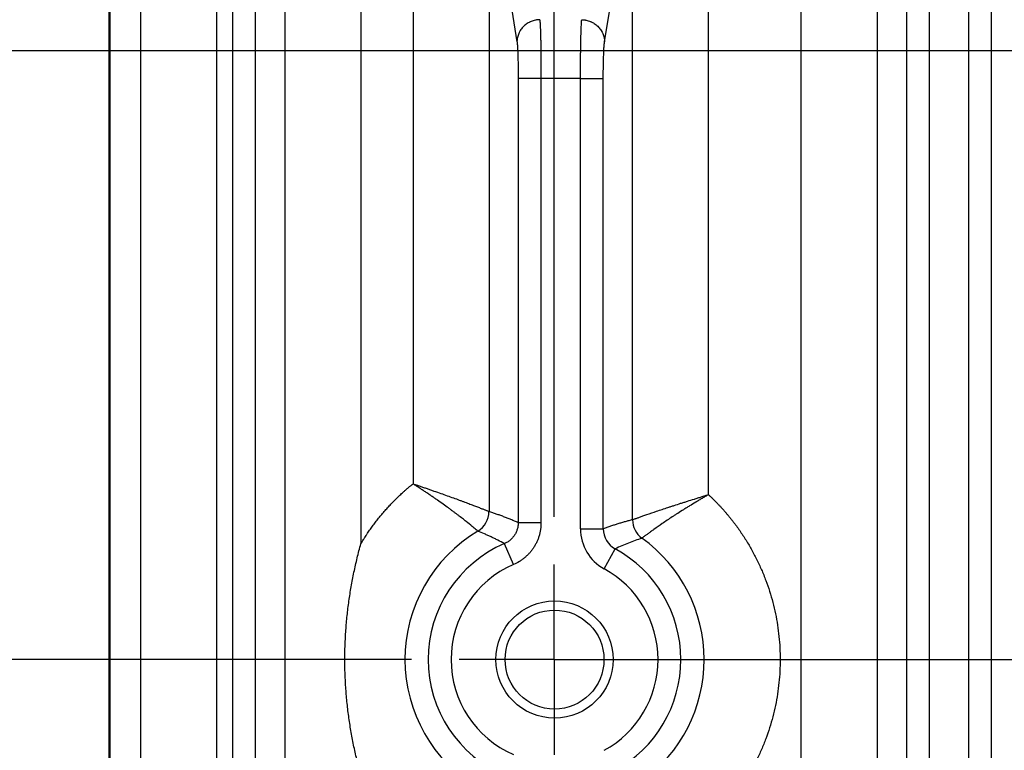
# Model space of a CAD drawing. Header units: inches. Extents: x 0 to 34, y 0 to 22.
# Tile 10 of 224: x 5.5 to 6.8, y 3.9 to 4.9. Entities that reach past the tile are written whole.
import ezdxf

# ---------------------------------------------------------------- set-up
doc = ezdxf.new("R2010")
doc.units = ezdxf.units.IN
doc.header["$LTSCALE"] = 1.87
doc.header["$MEASUREMENT"] = 0
doc.linetypes.add('CENTER', pattern=[0.6, 0.375, -0.075, 0.075, -0.075])
doc.layers.get('0').update_dxf_attribs({"linetype": 'CONTINUOUS'})
doc.layers.add('02___PRT_ALL_AXES', color=7, linetype='CONTINUOUS')
doc.layers.add('DIMENSIONS', color=7, linetype='CONTINUOUS')
doc.styles.get("Standard").update_dxf_attribs({"font": 'txt', "width": 0.8})
doc.dimstyles.new('DIMSTYLE_1', dxfattribs={"dimtxt": 0.125, "dimasz": 0.18, "dimexe": 0.125, "dimexo": 0.0625, "dimgap": 0.03125, "dimtad": 0, "dimtih": 1, "dimtoh": 1, "dimdec": 3, "dimzin": 4, "dimdsep": 46, "dimtxsty": 'STANDARD', "dimblk": '_FILLED', "dimblk1": '_FILLED', "dimblk2": '_FILLED', "dimcen": 0.09, "dimadec": 0, "dimazin": 0, "dimtp": 0.01, "dimtm": 0.01, "dimtfac": 1, "dimtdec": 3, "dimtofl": 0, "dimtmove": 0, "dimatfit": 3, "dimldrblk": '_FILLED', "dimfxl": 1, "dimtolj": 1, "dimtzin": 4, "dimarcsym": 0})

# ---------------------------------------------------------------- blocks, each defined once
blk = doc.blocks.new('*D10')
at = {"layer": 'DIMENSIONS', "color": 2, "linetype": 'CONTINUOUS'}
blk.add_line((6.05, 4.0453), (4.9651, 4.0453), dxfattribs=at)
at = {"layer": 'DIMENSIONS', "color": 2, "linetype": 'CONTINUOUS', "insert": (4.9026, 4.1078), "char_height": 0.125, "width": 1.325, "attachment_point": 3, "line_spacing_factor": 0.9}
blk.add_mtext('1.719{\\Ftxt.shx;\\W1.000000;\\H0.125000; }[43.66]', dxfattribs=at)
blk = doc.blocks.new('_FILLED')
at = {"color": 0, "linetype": 'BYBLOCK'}
blk.add_solid([(0, 0), (-1, 0.1736), (-1, -0.1736)], dxfattribs=at)
blk = doc.blocks.new('*D11')
at = {"layer": 'DIMENSIONS', "color": 2, "linetype": 'CONTINUOUS'}
blk.add_line((6.2376, 4.2329), (6.2376, 6.4671), dxfattribs=at)
at = {"layer": 'DIMENSIONS', "color": 2, "linetype": 'CONTINUOUS', "insert": (6.1751, 6.5296), "char_height": 0.125, "width": 1.225, "attachment_point": 1, "rotation": 90, "line_spacing_factor": 0.9}
blk.add_mtext('.585{\\Ftxt.shx;\\W1.000000;\\H0.125000; }[14.86]', dxfattribs=at)
blk = doc.blocks.new('*D17')
at = {"layer": 'DIMENSIONS', "color": 2, "linetype": 'CONTINUOUS'}
blk.add_line((21.0466, 4.2329), (21.0466, 6.4671), dxfattribs=at)
at = {"layer": 'DIMENSIONS', "color": 2, "linetype": 'CONTINUOUS', "insert": (20.9841, 6.5296), "char_height": 0.125, "width": 1.525, "attachment_point": 1, "rotation": 90, "line_spacing_factor": 0.9}
blk.add_mtext('15.394{\\Ftxt.shx;\\W1.000000;\\H0.125000; }[391.01]', dxfattribs=at)
blk = doc.blocks.new('*D18')
at = {"layer": 'DIMENSIONS', "color": 2, "linetype": 'CONTINUOUS'}
blk.add_line((7.079, 4.8453), (4.9651, 4.8453), dxfattribs=at)
at = {"layer": 'DIMENSIONS', "color": 2, "linetype": 'CONTINUOUS', "insert": (4.9026, 4.9078), "char_height": 0.125, "width": 1.225, "attachment_point": 3, "line_spacing_factor": 0.9}
blk.add_mtext('.919{\\Ftxt.shx;\\W1.000000;\\H0.125000; }[23.34]', dxfattribs=at)
blk = doc.blocks.new('*D19')
at = {"layer": 'DIMENSIONS', "color": 2, "linetype": 'CONTINUOUS'}
blk.add_line((7.079, 3.2453), (4.9651, 3.2453), dxfattribs=at)
at = {"layer": 'DIMENSIONS', "color": 2, "linetype": 'CONTINUOUS', "insert": (4.9026, 3.3078), "char_height": 0.125, "width": 1.325, "attachment_point": 3, "line_spacing_factor": 0.9}
blk.add_mtext('2.519{\\Ftxt.shx;\\W1.000000;\\H0.125000; }[63.98]', dxfattribs=at)

msp = doc.modelspace()

# ---------------------------------------------------------------- linework, layer by layer
at = {"color": 7, "linetype": 'CONTINUOUS'}
for p, q in [((5.8834, 5.7085), (5.8834, 2.3823)), ((5.9833, 5.7085), (5.9833, 4.1975)), ((6.6621, 5.7085), (6.6621, 2.3823)), ((5.6526, 2.4313), (5.6526, 5.6595)), ((5.654, 2.4327), (5.654, 5.658)), ((5.7936, 5.6376), (5.7936, 2.4532)), ((5.815, 2.4532), (5.815, 5.6377)), ((5.845, 2.4532), (5.845, 5.6376)), ((6.7005, 5.6376), (6.7005, 2.4532)), ((6.7305, 5.6376), (6.7305, 2.4531)), ((6.7824, 2.4532), (6.7824, 5.6377)), ((6.8124, 2.4532), (6.8124, 5.6376)), ((5.6937, 5.6185), (5.6937, 2.4723)), ((6.5622, 2.8501), (6.5622, 5.2407)), ((6.0519, 5.0831), (6.0519, 4.2763)), ((6.1518, 5.0831), (6.1518, 4.24)), ((6.1518, 5.0831), (6.1885, 4.8573)), ((6.3036, 4.8573), (6.3404, 5.0831)), ((6.3404, 4.2292), (6.3404, 5.0831)), ((6.4403, 4.262), (6.4403, 5.0831)), ((6.1902, 4.809), (6.1902, 4.2253)), ((6.2201, 4.809), (6.1902, 4.809)), ((6.2201, 4.8091), (6.2201, 4.2253)), ((6.272, 4.8091), (6.2201, 4.8091)), ((6.272, 4.2172), (6.272, 4.8091)), ((6.272, 4.809), (6.302, 4.809)), ((6.302, 4.2172), (6.302, 4.809)), ((6.2201, 4.2253), (6.1902, 4.2253)), ((6.272, 4.2172), (6.302, 4.2172)), ((6.184, 4.1702), (6.1721, 4.1977)), ((6.3032, 4.1647), (6.3176, 4.191))]:
    msp.add_line(p, q, dxfattribs=at)
for radius in [0.077, 0.065]:
    msp.add_circle((6.2379, 4.0454), radius, dxfattribs=at)
for centre, radius, start, end in [((6.1217, 4.24), 0.03, 300.9253, 359.9526), ((6.3704, 4.2292), 0.03, 180.0563, 234.1105), ((6.2379, 4.0454), 0.1966, 120.8107, 239.1967), ((6.332, 4.2172), 0.06, 180.0027, 241.3021), ((6.3319, 4.2172), 0.0299, 179.9684, 241.3849), ((6.2379, 4.0454), 0.166, 113.3692, 246.6308), ((6.2379, 4.0454), 0.1966, 305.7722, 54.2278), ((6.2379, 4.0454), 0.166, 298.7085, 61.2915), ((6.2379, 4.0454), 0.136, 113.3692, 246.6308), ((6.2379, 4.0454), 0.136, 298.7085, 61.2915)]:
    msp.add_arc(centre, radius, start, end, dxfattribs=at)
for points, knots in [([(6.2185, 4.8863), (6.2175, 4.8863), (6.2161, 4.8862), (6.2141, 4.886), (6.2122, 4.8856), (6.2099, 4.885), (6.2076, 4.8842), (6.2058, 4.8834), (6.204, 4.8826), (6.2019, 4.8814), (6.1996, 4.8797), (6.1974, 4.8778), (6.1954, 4.8756), (6.1937, 4.8734), (6.1924, 4.8713), (6.1915, 4.8697), (6.1907, 4.8679), (6.1899, 4.8657), (6.1893, 4.8634), (6.1889, 4.8616), (6.1887, 4.8602), (6.1886, 4.8588), (6.1885, 4.8578), (6.1885, 4.8573)], [0, 0, 0, 0, 0.063345, 0.095039, 0.126733, 0.190087, 0.253383, 0.285007, 0.316602, 0.379672, 0.442581, 0.505305, 0.567825, 0.630133, 0.692225, 0.723201, 0.754127, 0.815815, 0.877331, 0.908042, 0.938721, 0.969372, 1, 1, 1, 1]), ([(6.2185, 4.8863), (6.2185, 4.886), (6.2186, 4.8855), (6.2186, 4.8849), (6.2187, 4.8842), (6.2188, 4.8832), (6.2189, 4.8819), (6.2189, 4.8805), (6.219, 4.8784), (6.2192, 4.8754), (6.2193, 4.8716), (6.2194, 4.8673), (6.2196, 4.8627), (6.2197, 4.8577), (6.2198, 4.8523), (6.2199, 4.8467), (6.22, 4.8408), (6.22, 4.8326), (6.2201, 4.822), (6.2201, 4.8134), (6.2201, 4.8091)], [0, 0, 0, 0, 0.011836, 0.018371, 0.025314, 0.040418, 0.057121, 0.075397, 0.095216, 0.13935, 0.189232, 0.244531, 0.30488, 0.369876, 0.439086, 0.512049, 0.588277, 0.667262, 0.831372, 1, 1, 1, 1]), ([(6.272, 4.8091), (6.272, 4.8134), (6.2721, 4.822), (6.2721, 4.8326), (6.2722, 4.8408), (6.2723, 4.8467), (6.2724, 4.8523), (6.2725, 4.8577), (6.2726, 4.8627), (6.2727, 4.8673), (6.2729, 4.8716), (6.273, 4.8754), (6.2731, 4.8784), (6.2732, 4.8805), (6.2733, 4.8819), (6.2734, 4.8832), (6.2735, 4.8842), (6.2735, 4.8849), (6.2736, 4.8855), (6.2736, 4.886), (6.2737, 4.8863)], [0, 0, 0, 0, 0.168628, 0.332738, 0.411723, 0.487951, 0.560914, 0.630124, 0.69512, 0.755469, 0.810768, 0.86065, 0.904784, 0.924603, 0.942879, 0.959582, 0.974686, 0.981629, 0.988164, 1, 1, 1, 1]), ([(6.2737, 4.8863), (6.2746, 4.8863), (6.2761, 4.8862), (6.278, 4.886), (6.2799, 4.8856), (6.2823, 4.885), (6.2846, 4.8842), (6.2864, 4.8834), (6.2881, 4.8826), (6.2902, 4.8814), (6.2926, 4.8797), (6.2948, 4.8778), (6.2967, 4.8756), (6.2985, 4.8734), (6.2998, 4.8713), (6.3007, 4.8697), (6.3015, 4.8679), (6.3023, 4.8657), (6.3029, 4.8634), (6.3033, 4.8616), (6.3035, 4.8602), (6.3036, 4.8588), (6.3036, 4.8578), (6.3036, 4.8573)], [0, 0, 0, 0, 0.063345, 0.095039, 0.126733, 0.190087, 0.253383, 0.285007, 0.316602, 0.379672, 0.442581, 0.505305, 0.567825, 0.630133, 0.692225, 0.723201, 0.754127, 0.815815, 0.877331, 0.908042, 0.938721, 0.969372, 1, 1, 1, 1]), ([(6.1885, 4.8573), (6.1886, 4.8572), (6.1886, 4.8571), (6.1886, 4.8568), (6.1887, 4.8564), (6.1887, 4.8561), (6.1888, 4.8558), (6.1888, 4.8553), (6.1889, 4.8546), (6.189, 4.8537), (6.1891, 4.8524), (6.1892, 4.8505), (6.1893, 4.8481), (6.1895, 4.8455), (6.1896, 4.8426), (6.1897, 4.8394), (6.1898, 4.8361), (6.1899, 4.8313), (6.1901, 4.825), (6.1901, 4.8185), (6.1902, 4.8138), (6.1902, 4.8111), (6.1902, 4.8097), (6.1902, 4.809)], [0, 0, 0, 0, 0.005758, 0.011936, 0.018486, 0.025439, 0.032811, 0.040588, 0.057335, 0.075652, 0.095504, 0.139672, 0.189557, 0.244868, 0.305249, 0.370251, 0.439426, 0.512327, 0.667452, 0.831474, 0.915453, 0.957691, 1, 1, 1, 1]), ([(6.302, 4.809), (6.302, 4.8097), (6.302, 4.8111), (6.302, 4.8138), (6.302, 4.8185), (6.3021, 4.825), (6.3022, 4.8313), (6.3024, 4.8361), (6.3025, 4.8394), (6.3026, 4.8426), (6.3027, 4.8455), (6.3028, 4.8481), (6.303, 4.8505), (6.3031, 4.8524), (6.3032, 4.8537), (6.3033, 4.8546), (6.3034, 4.8553), (6.3034, 4.8558), (6.3035, 4.8561), (6.3035, 4.8564), (6.3035, 4.8568), (6.3036, 4.8571), (6.3036, 4.8572), (6.3036, 4.8573)], [0, 0, 0, 0, 0.042309, 0.084547, 0.168526, 0.332548, 0.487673, 0.560574, 0.629749, 0.694751, 0.755132, 0.810443, 0.860328, 0.904496, 0.924348, 0.942665, 0.959412, 0.967189, 0.974561, 0.981514, 0.988064, 0.994242, 1, 1, 1, 1]), ([(5.9833, 4.1975), (5.9839, 4.1985), (5.985, 4.2003), (5.9864, 4.2027), (5.9876, 4.2045), (5.9888, 4.2063), (5.99, 4.2082), (5.9912, 4.21), (5.9924, 4.2118), (5.994, 4.2141), (5.9958, 4.2168), (5.9977, 4.2194), (5.9997, 4.2221), (6.0023, 4.2256), (6.0057, 4.2299), (6.0098, 4.235), (6.0141, 4.24), (6.0184, 4.2449), (6.0221, 4.2489), (6.0252, 4.2521), (6.0275, 4.2544), (6.0298, 4.2567), (6.0321, 4.259), (6.0345, 4.2613), (6.0369, 4.2635), (6.0389, 4.2653), (6.0406, 4.2668), (6.0422, 4.2683), (6.0439, 4.2697), (6.0455, 4.2711), (6.0468, 4.2722), (6.048, 4.2732), (6.0497, 4.2746), (6.051, 4.2756), (6.0519, 4.2763)], [0, 0, 0, 0, 0.03125, 0.0625, 0.078125, 0.09375, 0.125001, 0.140626, 0.156251, 0.187501, 0.218751, 0.250001, 0.281251, 0.312502, 0.375001, 0.4375, 0.499999, 0.562499, 0.624998, 0.656248, 0.687498, 0.718748, 0.749999, 0.781249, 0.812499, 0.843748, 0.859374, 0.874999, 0.90625, 0.921875, 0.9375, 0.953124, 0.96875, 1, 1, 1, 1]), ([(6.0518, 4.2764), (6.0525, 4.2761), (6.0537, 4.2757), (6.0553, 4.2752), (6.0564, 4.2748), (6.0576, 4.2744), (6.0592, 4.2739), (6.0611, 4.2732), (6.0634, 4.2725), (6.0665, 4.2714), (6.0703, 4.2701), (6.0749, 4.2685), (6.0809, 4.2664), (6.0882, 4.2639), (6.0967, 4.2608), (6.1049, 4.2579), (6.1114, 4.2555), (6.1164, 4.2536), (6.12, 4.2523), (6.1234, 4.251), (6.1266, 4.2498), (6.1297, 4.2486), (6.1326, 4.2475), (6.1354, 4.2465), (6.1379, 4.2455), (6.1403, 4.2446), (6.1424, 4.2437), (6.1444, 4.243), (6.1461, 4.2423), (6.1476, 4.2417), (6.1492, 4.2411), (6.1504, 4.2406), (6.1513, 4.2402), (6.1517, 4.2401), (6.1518, 4.24)], [0, 0, 0, 0, 0.023163, 0.034742, 0.046316, 0.057885, 0.069447, 0.092543, 0.115595, 0.138591, 0.18437, 0.229791, 0.274764, 0.363012, 0.448403, 0.530229, 0.607776, 0.644722, 0.68033, 0.714511, 0.747175, 0.778236, 0.807604, 0.835195, 0.860922, 0.884706, 0.906467, 0.926131, 0.943628, 0.958893, 0.971869, 0.99076, 0.9966, 1, 1, 1, 1]), ([(6.1372, 4.2143), (6.1365, 4.2149), (6.134, 4.2169), (6.1289, 4.2211), (6.1237, 4.2253), (6.1193, 4.2288), (6.1168, 4.2308), (6.114, 4.2329), (6.1112, 4.2351), (6.1082, 4.2374), (6.105, 4.2397), (6.1018, 4.2421), (6.0972, 4.2455), (6.0913, 4.2498), (6.0852, 4.2541), (6.0801, 4.2576), (6.0762, 4.2603), (6.0722, 4.263), (6.0682, 4.2657), (6.0648, 4.2679), (6.0621, 4.2697), (6.0601, 4.2711), (6.0583, 4.2722), (6.057, 4.2731), (6.0559, 4.2737), (6.0549, 4.2744), (6.0535, 4.2753), (6.0525, 4.276), (6.0518, 4.2764)], [0, 0, 0, 0, 0.026283, 0.089985, 0.187715, 0.216926, 0.247884, 0.280502, 0.314691, 0.350361, 0.387421, 0.425776, 0.465335, 0.547689, 0.633735, 0.677911, 0.722731, 0.768102, 0.813932, 0.860129, 0.883336, 0.906601, 0.929911, 0.94158, 0.953255, 0.964936, 0.976622, 1, 1, 1, 1]), ([(6.3404, 4.2293), (6.3405, 4.2293), (6.3406, 4.2293), (6.3408, 4.2294), (6.341, 4.2295), (6.3418, 4.2298), (6.343, 4.2302), (6.3445, 4.2307), (6.346, 4.2313), (6.3477, 4.2319), (6.3504, 4.2328), (6.3543, 4.2342), (6.3618, 4.2368), (6.3727, 4.2405), (6.3833, 4.2441), (6.391, 4.2466), (6.3966, 4.2484), (6.4023, 4.2503), (6.4081, 4.2521), (6.4141, 4.254), (6.4202, 4.2559), (6.4256, 4.2576), (6.4287, 4.2586), (6.431, 4.2593), (6.4333, 4.26), (6.4353, 4.2606), (6.4368, 4.2611), (6.4384, 4.2616), (6.4396, 4.2619), (6.4404, 4.2621)], [0, 0, 0, 0, 0.001381, 0.003367, 0.005954, 0.009141, 0.02782, 0.040654, 0.055761, 0.073086, 0.092571, 0.137757, 0.190746, 0.317579, 0.467652, 0.508138, 0.549631, 0.635279, 0.679252, 0.723871, 0.814678, 0.860684, 0.883797, 0.906968, 0.930185, 0.953437, 0.965073, 0.976713, 1, 1, 1, 1]), ([(6.4403, 4.2622), (6.4396, 4.2617), (6.4386, 4.2611), (6.4372, 4.2603), (6.4357, 4.2595), (6.434, 4.2584), (6.4319, 4.2572), (6.4298, 4.256), (6.427, 4.2543), (6.4222, 4.2514), (6.4167, 4.2481), (6.4113, 4.2448), (6.4062, 4.2415), (6.4011, 4.2383), (6.3961, 4.2351), (6.3893, 4.2307), (6.3801, 4.2245), (6.3707, 4.2179), (6.3643, 4.2134), (6.361, 4.211), (6.3588, 4.2094), (6.3574, 4.2083), (6.3561, 4.2074), (6.3551, 4.2066), (6.3542, 4.206), (6.3535, 4.2054), (6.3531, 4.2051), (6.3528, 4.2049)], [0, 0, 0, 0, 0.023488, 0.035229, 0.046965, 0.070417, 0.093835, 0.117205, 0.140516, 0.186913, 0.278475, 0.32345, 0.367763, 0.454019, 0.495774, 0.536488, 0.687061, 0.813626, 0.866186, 0.910771, 0.929901, 0.946842, 0.961541, 0.97395, 0.98403, 0.991748, 1, 1, 1, 1]), ([(6.4403, 4.262), (6.4408, 4.2616), (6.4417, 4.2608), (6.4429, 4.2597), (6.4438, 4.2588), (6.4445, 4.2582), (6.4452, 4.2575), (6.4458, 4.2568), (6.4465, 4.2562), (6.4474, 4.2553), (6.4485, 4.2542), (6.4499, 4.2528), (6.4512, 4.2514), (6.4525, 4.2501), (6.4538, 4.2487), (6.4551, 4.2473), (6.4568, 4.2455), (6.459, 4.2431), (6.4615, 4.2403), (6.4639, 4.2374), (6.4664, 4.2345), (6.4688, 4.2315), (6.4711, 4.2286), (6.4735, 4.2256), (6.4765, 4.2215), (6.4802, 4.2164), (6.4845, 4.2101), (6.4901, 4.2016), (6.4965, 4.1908), (6.5036, 4.1773), (6.51, 4.1636), (6.5157, 4.1495), (6.5207, 4.1351), (6.5249, 4.1205), (6.5284, 4.1057), (6.5311, 4.0908), (6.533, 4.0757), (6.5342, 4.0606), (6.5346, 4.0454), (6.5342, 4.0302), (6.533, 4.015), (6.5311, 4), (6.5284, 3.985), (6.5249, 3.9702), (6.5207, 3.9556), (6.5157, 3.9413), (6.51, 3.9272), (6.5036, 3.9134), (6.4965, 3.9), (6.4887, 3.8869), (6.4817, 3.8764), (6.4757, 3.8682), (6.4711, 3.8622), (6.4671, 3.8572), (6.4639, 3.8534), (6.4614, 3.8505), (6.4589, 3.8476), (6.4564, 3.8448), (6.4538, 3.842), (6.4511, 3.8393), (6.4485, 3.8366), (6.4462, 3.8343), (6.4444, 3.8326), (6.4426, 3.8308), (6.4412, 3.8295), (6.4403, 3.8286)], [0, 0, 0, 0, 0.003907, 0.007813, 0.009767, 0.01172, 0.013673, 0.015626, 0.017579, 0.019532, 0.023439, 0.027346, 0.031253, 0.035159, 0.039066, 0.042972, 0.046879, 0.054692, 0.062505, 0.070318, 0.078131, 0.085944, 0.093757, 0.10157, 0.109384, 0.125009, 0.140635, 0.156261, 0.18751, 0.218759, 0.250009, 0.281258, 0.312507, 0.343756, 0.375005, 0.406254, 0.437503, 0.468753, 0.500002, 0.531251, 0.5625, 0.593749, 0.624998, 0.656247, 0.687497, 0.718746, 0.749995, 0.781244, 0.812493, 0.843742, 0.874992, 0.890617, 0.906243, 0.921869, 0.929682, 0.937495, 0.945308, 0.953121, 0.960935, 0.968748, 0.976561, 0.984374, 0.98828, 0.992187, 1, 1, 1, 1]), ([(6.1902, 4.2253), (6.1886, 4.226), (6.1854, 4.2273), (6.1814, 4.229), (6.1782, 4.2303), (6.1758, 4.2313), (6.1734, 4.2322), (6.171, 4.2332), (6.1686, 4.2341), (6.1662, 4.235), (6.1638, 4.2358), (6.1614, 4.2367), (6.159, 4.2375), (6.1558, 4.2386), (6.1534, 4.2395), (6.1518, 4.24)], [0, 0, 0, 0, 0.127056, 0.253465, 0.316447, 0.379288, 0.44199, 0.504548, 0.566959, 0.62922, 0.691328, 0.753288, 0.815118, 0.876835, 1, 1, 1, 1]), ([(6.1902, 4.2253), (6.1902, 4.2245), (6.1901, 4.2231), (6.1899, 4.2209), (6.1895, 4.2188), (6.1889, 4.2166), (6.1882, 4.2146), (6.1874, 4.2126), (6.1864, 4.2106), (6.1853, 4.2088), (6.184, 4.207), (6.1826, 4.2053), (6.1811, 4.2037), (6.1795, 4.2023), (6.1778, 4.2009), (6.1759, 4.1997), (6.174, 4.1987), (6.1727, 4.198), (6.1721, 4.1977)], [0, 0, 0, 0, 0.062499, 0.125002, 0.187507, 0.250014, 0.312523, 0.375032, 0.43754, 0.500048, 0.562554, 0.625058, 0.687558, 0.750056, 0.812549, 0.875037, 0.937521, 1, 1, 1, 1]), ([(6.2201, 4.2253), (6.2201, 4.2238), (6.22, 4.2209), (6.2196, 4.2166), (6.2188, 4.2123), (6.2177, 4.2081), (6.2163, 4.2039), (6.2146, 4.1999), (6.2126, 4.196), (6.2103, 4.1923), (6.2078, 4.1887), (6.205, 4.1854), (6.2025, 4.1828), (6.2004, 4.1808), (6.1982, 4.1789), (6.1959, 4.1771), (6.1935, 4.1754), (6.1899, 4.1731), (6.1866, 4.1714), (6.184, 4.1702)], [0, 0, 0, 0, 0.062504, 0.125008, 0.187511, 0.250015, 0.312519, 0.375023, 0.437527, 0.500031, 0.562534, 0.625038, 0.687542, 0.718799, 0.750056, 0.81256, 0.843817, 0.875074, 1, 1, 1, 1]), ([(6.3404, 4.2292), (6.3388, 4.2288), (6.3364, 4.2281), (6.3332, 4.2273), (6.3308, 4.2266), (6.3284, 4.2259), (6.326, 4.2252), (6.3236, 4.2245), (6.3212, 4.2237), (6.3188, 4.223), (6.3164, 4.2222), (6.314, 4.2214), (6.3108, 4.2203), (6.3068, 4.219), (6.3036, 4.2178), (6.302, 4.2172)], [0, 0, 0, 0, 0.123511, 0.185364, 0.247307, 0.309358, 0.371536, 0.433844, 0.496278, 0.558834, 0.621506, 0.68429, 0.747184, 0.87333, 1, 1, 1, 1]), ([(6.1721, 4.1977), (6.1692, 4.1993), (6.1649, 4.2015), (6.1591, 4.2044), (6.1548, 4.2065), (6.1504, 4.2085), (6.1445, 4.2112), (6.1401, 4.2131), (6.1372, 4.2143)], [0, 0, 0, 0, 0.25195, 0.377389, 0.502496, 0.627295, 0.751807, 1, 1, 1, 1]), ([(5.9833, 3.8933), (5.9816, 3.8994), (5.9784, 3.9119), (5.9742, 3.9307), (5.9705, 3.9496), (5.9676, 3.9686), (5.9652, 3.9877), (5.9636, 4.0069), (5.9625, 4.0261), (5.9622, 4.0454), (5.9625, 4.0647), (5.9636, 4.0839), (5.9652, 4.1031), (5.9676, 4.1222), (5.9705, 4.1412), (5.9742, 4.1601), (5.9784, 4.1789), (5.9816, 4.1914), (5.9833, 4.1975)], [0, 0, 0, 0, 0.062507, 0.125007, 0.187502, 0.249995, 0.312489, 0.374989, 0.437493, 0.5, 0.562507, 0.625011, 0.687511, 0.750005, 0.812498, 0.874993, 0.937493, 1, 1, 1, 1]), ([(6.3528, 4.2049), (6.3499, 4.2039), (6.3439, 4.2018), (6.3321, 4.1973), (6.3234, 4.1936), (6.3176, 4.191)], [0, 0, 0, 0, 0.248668, 0.498157, 1, 1, 1, 1])]:
    msp.add_open_spline(points, degree=3, knots=knots, dxfattribs=at)
at = {"layer": '02___PRT_ALL_AXES', "color": 7, "linetype": 'CENTER'}
for q in [(6.2376, 4.1704), (6.1125, 4.0453), (6.2376, 3.9202), (20.9215, 4.0453)]:
    msp.add_line((6.2376, 4.0453), q, dxfattribs=at)

# ---------------------------------------------------------------- dimensions: what is measured, and where the dimension line sits
at = {"layer": 'DIMENSIONS', "color": 2, "linetype": 'CONTINUOUS'}
for feature_location, offset, dtype, origin, picture, middle in [((21.0466, 4.2329), (0, 2.2342), 1, (5.6526, 4.1704), '*D17', (21.0466, 7.2921)), ((6.2376, 4.2329), (0, 2.2342), 1, (5.6526, 5.6595), '*D11', (6.2376, 7.1421)), ((6.05, 4.0453), (-1.0849, 0), 0, (5.7621, 5.7643), '*D10', (4.2401, 4.0453)), ((7.079, 3.2453), (-2.1139, 0), 0, (7.1415, 5.7643), '*D19', (4.2401, 3.2453)), ((7.079, 4.8453), (-2.1139, 0), 0, (7.1415, 5.7643), '*D18', (4.2901, 4.8453))]:
    dim = msp.add_ordinate_dim(feature_location=feature_location, offset=offset, dtype=dtype, origin=origin, dimstyle='DIMSTYLE_1', dxfattribs=at)
    dim.commit()
    dim.dimension.update_dxf_attribs({"geometry": picture, "text_midpoint": middle})

doc.saveas('drawing.dxf')
